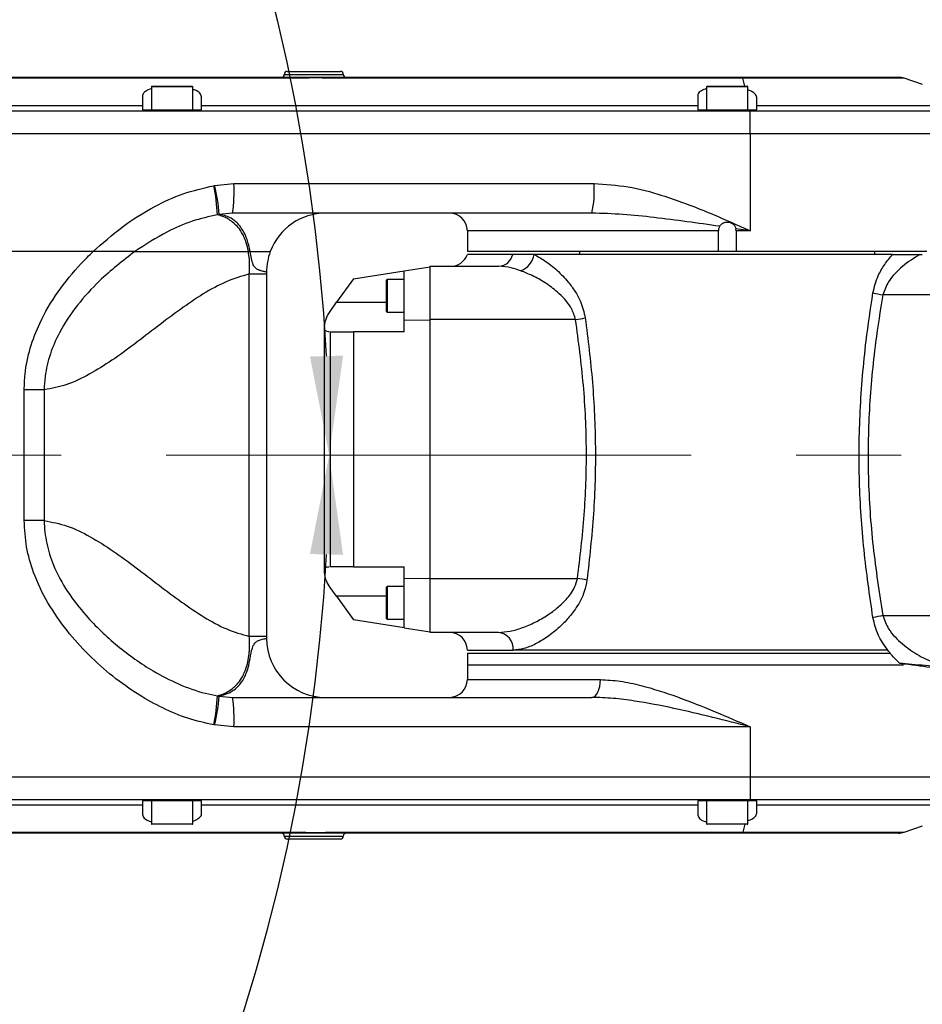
# Model space of a CAD drawing. Header units: millimetres. Extents: x 559 to 1365, y 424 to 1103.
# Tile 14 of 45: x 810 to 832, y 707 to 731. Entities that reach past the tile are written whole.
import ezdxf

# ---------------------------------------------------------------- set-up
doc = ezdxf.new("R2010")
doc.units = ezdxf.units.MM
doc.header["$PDSIZE"] = -1
doc.linetypes.add('CENTERX2', pattern=[20.32, 12.7, -2.54, 2.54, -2.54])
doc.layers.add('C1角度', color=7, linetype='Continuous')
doc.layers.add('C5直径', color=7, linetype='Continuous')
doc.styles.add('SLDTEXTSTYLE0', font='TXT', dxfattribs={"width": 0.7})
doc.dimstyles.new('SLDDIMSTYLE2', dxfattribs={"dimtxt": 3.5, "dimasz": 2.4, "dimexe": 0, "dimexo": 0.0625, "dimgap": 0.875, "dimtad": 0, "dimtih": 1, "dimtoh": 1, "dimdec": 0, "dimlfac": 7, "dimrnd": 1e-09, "dimzin": 12, "dimdsep": 46, "dimtxsty": 'SLDTEXTSTYLE0', "dimsah": 1, "dimcen": 0, "dimadec": 0, "dimazin": 3, "dimtfac": 1, "dimtdec": 3, "dimtofl": 0, "dimtmove": 0, "dimatfit": 3, "dimfxl": 1, "dimfrac": 2, "dimtolj": 1, "dimtzin": 12, "dimarcsym": 0})
doc.dimstyles.new('SLDDIMSTYLE3', dxfattribs={"dimtxt": 3.5, "dimasz": 2.4, "dimexe": 0, "dimexo": 0.0625, "dimgap": 0.875, "dimtad": 2, "dimlfac": 2, "dimrnd": 1e-09, "dimzin": 12, "dimdsep": 46, "dimtxsty": 'SLDTEXTSTYLE0', "dimsah": 1, "dimcen": 0.09, "dimadec": 0, "dimazin": 3, "dimtfac": 1, "dimtdec": 3, "dimtofl": 0, "dimtmove": 0, "dimatfit": 3, "dimfxl": 1, "dimfrac": 2, "dimtolj": 1, "dimtzin": 12, "dimarcsym": 0})
doc.dimstyles.new('SLDDIMSTYLE4', dxfattribs={"dimtxt": 3.5, "dimasz": 2.4, "dimexe": 0, "dimexo": 0.0625, "dimgap": 0.875, "dimtad": 2, "dimlfac": 2, "dimrnd": 1e-09, "dimzin": 12, "dimdsep": 46, "dimtxsty": 'SLDTEXTSTYLE0', "dimsah": 1, "dimcen": 0.09, "dimadec": 0, "dimazin": 3, "dimtfac": 1, "dimtdec": 3, "dimtmove": 0, "dimatfit": 0, "dimfxl": 1, "dimfrac": 2, "dimtolj": 1, "dimtzin": 12, "dimarcsym": 0})

# ---------------------------------------------------------------- blocks, each defined once
blk = doc.blocks.new('*D144')
at = {"layer": 'C5直径', "color": 0, "lineweight": -2}
for p, q in [((800.89, 692.842), (792.521, 701.211)), ((819.235, 692.842), (800.89, 692.842))]:
    blk.add_line(p, q, dxfattribs=at)
at = {"layer": 'C5直径', "color": 0}
blk.add_solid([(792.804, 701.494), (792.239, 700.928), (790.824, 702.908)], dxfattribs=at)
at = {"layer": 'Defpoints', "color": 0}
for p in [(773.148, 720.585), (790.824, 702.908)]:
    blk.add_point(p, dxfattribs=at)
at = {"layer": 'C5直径', "color": 0, "insert": (820.11, 695.092), "char_height": 4.5, "attachment_point": 1, "style": 'SLDTEXTSTYLE0'}
blk.add_mtext('\\A1;R175', dxfattribs=at)
blk = doc.blocks.new('*D145')
at = {"layer": 'C5直径', "color": 0, "lineweight": -2}
blk.add_line((901.391, 769.699), (680.419, 685.072), dxfattribs=at)
at = {"layer": 'C5直径', "color": 0}
blk.add_solid([(680.276, 685.446), (680.562, 684.699), (678.178, 684.214)], dxfattribs=at)
at = {"layer": 'Defpoints', "color": 0}
for p in [(773.148, 720.585), (678.178, 684.214)]:
    blk.add_point(p, dxfattribs=at)
at = {"layer": 'C5直径', "color": 0, "insert": (883.944, 768.772), "char_height": 4.5, "attachment_point": 1, "rotation": 20.9555, "style": 'SLDTEXTSTYLE0'}
blk.add_mtext('\\A1;R711.91', dxfattribs=at)
blk = doc.blocks.new('*D146')
at = {"layer": 'C1角度', "color": 0, "lineweight": -2}
blk.add_arc((773.148, 720.585), 44.585, 3.0846, 166.9154, dxfattribs=at)
at = {"layer": 'C1角度', "color": 0}
for points in [[(729.328, 730.758), (730.112, 730.598), (729.24, 728.327)], [(817.268, 722.973), (818.068, 722.995), (817.733, 720.585)]]:
    blk.add_solid(points, dxfattribs=at)
at = {"layer": 'Defpoints', "color": 0}
for p in [(755.488, 761.523), (672.996, 738.244), (773.148, 720.585), (773.148, 720.585), (874.844, 720.585)]:
    blk.add_point(p, dxfattribs=at)
at = {"layer": 'C1角度', "color": 0, "insert": (773.056, 770.744), "char_height": 4.5, "attachment_point": 1, "rotation": 355, "style": 'SLDTEXTSTYLE0'}
blk.add_mtext('\\A1;170%%d', dxfattribs=at)
blk = doc.blocks.new('*D147')
at = {"layer": 'C1角度', "color": 0, "lineweight": -2}
blk.add_arc((773.148, 720.585), 44.585, 193.0846, 356.9154, dxfattribs=at)
at = {"layer": 'C1角度', "color": 0}
for points in [[(818.068, 718.175), (817.268, 718.196), (817.733, 720.585)], [(730.112, 710.571), (729.328, 710.411), (729.24, 712.843)]]:
    blk.add_solid(points, dxfattribs=at)
at = {"layer": 'Defpoints', "color": 0}
for p in [(773.148, 720.585), (773.148, 720.585), (874.844, 720.585), (672.996, 702.925), (797.647, 683.335)]:
    blk.add_point(p, dxfattribs=at)
at = {"layer": 'C1角度', "color": 0, "insert": (772.664, 674.909), "char_height": 4.5, "attachment_point": 1, "rotation": 5, "style": 'SLDTEXTSTYLE0'}
blk.add_mtext('\\A1;170%%d', dxfattribs=at)

msp = doc.modelspace()

# ---------------------------------------------------------------- linework, layer by layer
at = {"color": 7, "linetype": 'Continuous', "lineweight": 25}
for p, q in [((816.716903, 729.869992), (818.002553, 729.869992)), ((817.0871, 729.703794), (798.053789, 729.703794)), ((798.075383, 729.727142), (817.079775, 729.727142)), ((817.716629, 729.727142), (827.726445, 729.727142)), ((827.738823, 729.703794), (817.724256, 729.703794)), ((827.726445, 729.727142), (831.498581, 729.727142)), ((832.082717, 729.550701), (831.638103, 729.703794)), ((813.431353, 729.498582), (813.431353, 728.941467)), ((813.445638, 729.512867), (813.486544, 729.512867)), ((813.486544, 729.512867), (814.417018, 729.512867)), ((814.431303, 728.941467), (814.431303, 729.498582)), ((826.859253, 729.498582), (826.859253, 728.941467)), ((826.873538, 729.512867), (827.844918, 729.512867)), ((827.859203, 728.941467), (827.859203, 729.498582)), ((813.217078, 729.27913), (813.217078, 729.046065)), ((814.645578, 729.046065), (814.645578, 729.258673)), ((826.644978, 729.287362), (826.644978, 729.046065)), ((828.073478, 729.046065), (828.073478, 729.243127)), ((804.503228, 729.046065), (813.217078, 729.046065)), ((827.916829, 728.910998), (805.560455, 728.910998)), ((813.217078, 728.941467), (814.645578, 728.941467)), ((814.645578, 729.046065), (826.644978, 729.046065)), ((826.644978, 728.941467), (827.916537, 728.941467)), ((827.916537, 728.941467), (828.073478, 728.941467)), ((827.916829, 728.370067), (827.916829, 728.910998)), ((828.073478, 729.046065), (833.506933, 729.046065)), ((804.512129, 728.370067), (827.916829, 728.370067)), ((827.916829, 728.370067), (827.916829, 726.013042)), ((814.941055, 727.105932), (814.962179, 727.109819)), ((814.962179, 727.109819), (815.428775, 727.155842)), ((815.428775, 727.155842), (824.137798, 727.155842)), ((815.071696, 726.41091), (815.029549, 726.403093)), ((815.395532, 726.441592), (815.071696, 726.41091)), ((824.083549, 726.441592), (815.395532, 726.441592)), ((827.573503, 726.013042), (827.567044, 726.065255)), ((821.073828, 726.013042), (821.073828, 725.513067)), ((827.144953, 725.513067), (827.144953, 726.013042)), ((827.916829, 726.013042), (827.573503, 726.013042)), ((827.573503, 726.013042), (827.573503, 725.513067)), ((812.02189, 725.513067), (801.646228, 725.513067)), ((815.822159, 725.513067), (815.777642, 725.513067)), ((827.144953, 725.513067), (821.073828, 725.513067)), ((822.17097, 725.441642), (821.073828, 725.441642)), ((822.686415, 725.441642), (822.17097, 725.441642)), ((831.357947, 725.441642), (822.686415, 725.441642)), ((823.787978, 725.513067), (823.787978, 725.441642)), ((827.573503, 725.513067), (827.144953, 725.513067)), ((832.186578, 725.513067), (827.573503, 725.513067)), ((830.930478, 725.441642), (830.930478, 725.513067)), ((832.021049, 725.441642), (832.077046, 725.441642)), ((819.545333, 725.042816), (820.173873, 725.142367)), ((820.173873, 725.155942), (821.837456, 725.155942)), ((820.173873, 723.865582), (820.173873, 725.155942)), ((815.79853, 716.202213), (815.79853, 724.967271)), ((816.216928, 724.967271), (815.79853, 724.967271)), ((816.216928, 725.013092), (816.216928, 724.967271)), ((816.216928, 724.967271), (816.216928, 716.202213)), ((818.322314, 724.849108), (817.91267, 724.285282)), ((818.322314, 724.849108), (819.545333, 725.042816)), ((819.545333, 724.834529), (819.131068, 724.834529)), ((819.545333, 723.854643), (819.545333, 725.042816)), ((819.116783, 724.359934), (819.116783, 724.820244)), ((819.116783, 724.063139), (819.116783, 724.359934)), ((834.858853, 724.463356), (831.122409, 724.463356)), ((817.753267, 724.065883), (817.91267, 724.285282)), ((819.131068, 724.048854), (819.545333, 724.048854)), ((817.616858, 717.809126), (817.616858, 723.646057)), ((819.545333, 723.854643), (820.173873, 723.86427)), ((819.545333, 723.571032), (819.545333, 723.854643)), ((820.173873, 717.602159), (820.173873, 723.865582)), ((823.692739, 723.865582), (820.173873, 723.865582)), ((817.753267, 723.571032), (817.753267, 717.8884)), ((817.753267, 723.571032), (818.322314, 723.571032)), ((818.322314, 723.571032), (818.322314, 717.8884)), ((819.545333, 723.571032), (818.322314, 723.571032)), ((810.839929, 722.166893), (810.355885, 722.166893)), ((810.355885, 719.002591), (810.355885, 722.166893)), ((810.839929, 722.166893), (810.839929, 719.002591)), ((810.839929, 719.002591), (810.355885, 719.002591)), ((818.322314, 717.8884), (817.753267, 717.8884)), ((818.322314, 717.8884), (819.545333, 717.8884)), ((819.545333, 717.612104), (819.545333, 717.8884)), ((819.545333, 717.612104), (820.173873, 717.603353)), ((819.545333, 716.412368), (819.545333, 717.612104)), ((820.173873, 717.602159), (823.736053, 717.602159)), ((820.173873, 716.299242), (820.173873, 717.602159)), ((817.909584, 717.17415), (817.753267, 717.389301)), ((819.116783, 717.289245), (819.116783, 717.392044)), ((819.116783, 716.634939), (819.116783, 717.289245)), ((819.545333, 717.406329), (819.131068, 717.406329)), ((817.909584, 717.17415), (818.322314, 716.606075)), ((819.545333, 716.412368), (818.322314, 716.606075)), ((819.131068, 716.620654), (819.545333, 716.620654)), ((831.122409, 716.706127), (834.858853, 716.706127)), ((819.545333, 716.412368), (820.173873, 716.312817)), ((821.825897, 716.299242), (820.173873, 716.299242)), ((816.216928, 716.202213), (815.79853, 716.202213)), ((816.216928, 716.202213), (816.216928, 716.156392)), ((821.073828, 715.870692), (822.179089, 715.870692)), ((821.073828, 715.799267), (821.073828, 715.513567)), ((821.073828, 715.799267), (831.312676, 715.799267)), ((831.240559, 715.870692), (822.179089, 715.870692)), ((821.073828, 715.513567), (821.073828, 715.156442)), ((815.029549, 714.76639), (815.071696, 714.758573)), ((815.071696, 714.758573), (815.395532, 714.727892)), ((815.395532, 714.727892), (824.083549, 714.727892)), ((814.962179, 714.059664), (814.941055, 714.063551)), ((815.428775, 714.013642), (814.962179, 714.059664)), ((827.916829, 714.013642), (815.428775, 714.013642)), ((827.916829, 714.013642), (827.916829, 712.799417)), ((827.916829, 712.799417), (804.512129, 712.799417)), ((827.916829, 712.799417), (827.916829, 712.258486)), ((805.560455, 712.258486), (827.916829, 712.258486)), ((814.645578, 712.228017), (813.217078, 712.228017)), ((813.431353, 712.228017), (813.431353, 711.670902)), ((814.431303, 711.670902), (814.431303, 712.228017)), ((827.916537, 712.228017), (826.644978, 712.228017)), ((826.859253, 712.228017), (826.859253, 711.670902)), ((827.859203, 711.670902), (827.859203, 712.228017)), ((828.073478, 712.228017), (827.916537, 712.228017)), ((813.217078, 712.123418), (804.503228, 712.123418)), ((813.217078, 712.123418), (813.217078, 711.890353)), ((826.644978, 712.123418), (814.645578, 712.123418)), ((814.645578, 711.91081), (814.645578, 712.123418)), ((826.644978, 712.123418), (826.644978, 711.882122)), ((833.506933, 712.123418), (828.073478, 712.123418)), ((828.073478, 711.926357), (828.073478, 712.123418)), ((814.292868, 711.656617), (813.445638, 711.656617)), ((814.417018, 711.656617), (814.292868, 711.656617)), ((827.425046, 711.656617), (826.873538, 711.656617)), ((827.844918, 711.656617), (827.425046, 711.656617)), ((831.638103, 711.46569), (832.082717, 711.618783)), ((798.053789, 711.46569), (817.0871, 711.46569)), ((817.079775, 711.442342), (798.075383, 711.442342)), ((818.002553, 711.299492), (816.716903, 711.299492)), ((827.726445, 711.442342), (817.716629, 711.442342)), ((817.724256, 711.46569), (827.738823, 711.46569)), ((831.498581, 711.442342), (827.726445, 711.442342))]:
    msp.add_line(p, q, dxfattribs=at)
at = {"color": 8, "linetype": 'Continuous', "lineweight": 25}
for p, q in [((816.645478, 729.798567), (818.073978, 729.798567)), ((827.788014, 729.512867), (827.738823, 729.703794)), ((831.638103, 729.703794), (827.738823, 729.703794)), ((813.473462, 729.498582), (813.431353, 729.498582)), ((814.431303, 729.498582), (813.473462, 729.498582)), ((827.859203, 729.498582), (826.859253, 729.498582)), ((833.644628, 728.910998), (827.916829, 728.910998)), ((827.916829, 728.370067), (833.644628, 728.370067)), ((827.144953, 726.013042), (821.073828, 726.013042)), ((819.131068, 724.834529), (819.131068, 724.356849)), ((819.131068, 724.356849), (819.131068, 724.048854)), ((817.91267, 724.285282), (819.116783, 724.285282)), ((819.131068, 717.406329), (819.131068, 717.299651)), ((819.131068, 717.299651), (819.131068, 716.620654)), ((819.116783, 717.17415), (817.909584, 717.17415)), ((821.073828, 715.156442), (824.292635, 715.156442)), ((833.644628, 712.799417), (827.916829, 712.799417)), ((827.916829, 712.258486), (833.644628, 712.258486)), ((813.431353, 711.670902), (814.303501, 711.670902)), ((814.303501, 711.670902), (814.431303, 711.670902)), ((826.859253, 711.670902), (827.426982, 711.670902)), ((827.426982, 711.670902), (827.859203, 711.670902)), ((827.788014, 711.656617), (827.738823, 711.46569)), ((816.645478, 711.370917), (818.073978, 711.370917)), ((827.738823, 711.46569), (831.638103, 711.46569))]:
    msp.add_line(p, q, dxfattribs=at)
at = {"color": 7, "linetype": 'CENTERX2', "lineweight": 18}
msp.add_line((773.147653, 720.584742), (874.843996, 720.584742), dxfattribs=at)
at = {"color": 7, "linetype": 'Continuous', "lineweight": 25, "flags": 128}
for points in [[(827.738823, 729.703794), (827.737322, 729.709227), (827.735803, 729.713956), (827.734268, 729.71797), (827.73272, 729.721264), (827.731161, 729.723832), (827.729593, 729.72567), (827.72802, 729.726774), (827.726445, 729.727142)], [(824.083549, 714.727892), (824.12434, 714.736126), (824.163563, 714.760513), (824.199711, 714.800115), (824.231395, 714.853411), (824.257398, 714.918352), (824.276719, 714.992443), (824.288617, 715.072836), (824.292635, 715.156442)], [(827.738823, 711.46569), (827.737322, 711.460256), (827.735803, 711.455528), (827.734268, 711.451513), (827.73272, 711.448219), (827.731161, 711.445651), (827.729593, 711.443814), (827.72802, 711.44271), (827.726445, 711.442342)]]:
    msp.add_lwpolyline(points, dxfattribs=at)
at = {"color": 8, "linetype": 'Continuous', "lineweight": 25, "flags": 128}
msp.add_lwpolyline([(821.073828, 715.513567), (821.099131, 715.513567), (821.174837, 715.513567), (821.300336, 715.513567), (821.474617, 715.513567), (821.696278, 715.513567), (821.963534, 715.513567), (822.274232, 715.513567), (822.625872, 715.513567), (823.015623, 715.513567), (823.440345, 715.513567), (823.89662, 715.513567), (824.380774, 715.513567), (824.888908, 715.513567), (825.416932, 715.513567), (825.960595, 715.513567), (826.515518, 715.513567), (827.077234, 715.513567), (827.641221, 715.513567), (828.202938, 715.513567), (828.757861, 715.513567), (829.301523, 715.513567), (829.829547, 715.513567), (830.337682, 715.513567), (830.821836, 715.513567), (831.278111, 715.513567), (831.623312, 715.513432)], dxfattribs=at)
at = {"color": 7, "linetype": 'Continuous', "lineweight": 25}
for centre, radius, start, end in [((816.716903, 729.798567), 0.071425, 90, 180), ((818.002553, 729.798567), 0.071425, 0, 90), ((816.574053, 729.798567), 0.071425, 270, 0), ((817.050933, 729.705271), 0.036196, 357.6613916, 37.1736955), ((817.688937, 729.705176), 0.035346, 357.7586887, 38.4218714), ((818.145403, 729.798567), 0.071425, 180, 270), ((831.498581, 729.298592), 0.42855, 71, 90), ((813.445638, 729.498582), 0.014285, 90, 180), ((814.417018, 729.498582), 0.014285, 0, 90), ((826.873538, 729.498582), 0.014285, 90, 180), ((827.844918, 729.498582), 0.014285, 0, 90), ((826.339413, 728.911136), 1.577416, 359.99498, 1.1017569), ((810.472933, 726.186364), 4.561767, 2.7231373, 11.6294537), ((810.516499, 726.055163), 4.569068, 4.4655641, 13.3456659), ((811.567298, 726.977666), 3.865586, 352.0286064, 2.6418592), ((821.746125, 726.978309), 2.398253, 347.0679543, 4.2452457), ((817.645428, 725.013092), 1.4285, 90, 159.5126849), ((820.645278, 726.013042), 0.42855, 0, 90), ((817.645428, 725.013092), 1.4285, 159.5126849, 180), ((820.669787, 725.584492), 0.42855, 270, 340.5287794), ((821.813884, 725.520974), 0.365792, 273.6947769, 347.474327), ((822.169273, 725.532052), 0.524986, 292.2212516, 350.0833336), ((819.131068, 724.820244), 0.014285, 90, 180), ((831.656902, 727.697199), 3.277716, 256.3286456, 260.6149394), ((819.131068, 724.063139), 0.014285, 180, 270), ((823.13281, 727.709127), 3.884116, 278.2885669, 281.7950888), ((823.164414, 713.364501), 4.27604, 79.177424, 82.3174669), ((819.131068, 717.392044), 0.014285, 90, 180), ((819.131068, 716.634939), 0.014285, 180, 270), ((831.656902, 713.472284), 3.277716, 99.3850606, 103.6713544), ((820.645278, 715.870692), 0.42855, 0, 90), ((821.784198, 715.905058), 0.396383, 355.0262017, 83.9613705), ((817.645428, 716.156392), 1.4285, 180, 270), ((820.645278, 715.156442), 0.42855, 270, 0), ((810.472933, 714.983119), 4.561767, 348.3705463, 357.2768627), ((810.516499, 715.11432), 4.569068, 346.6543341, 355.5344359), ((811.567298, 714.191817), 3.865586, 357.3581408, 7.9713936), ((826.339413, 712.258347), 1.577416, 358.898243, 0.00502), ((813.445638, 711.670902), 0.014285, 180, 270), ((814.417018, 711.670902), 0.014285, 270, 0), ((826.873538, 711.670902), 0.014285, 180, 270), ((827.844918, 711.670902), 0.014285, 270, 0), ((816.574053, 711.370917), 0.071425, 0, 90), ((816.716903, 711.370917), 0.071425, 180, 270), ((817.050933, 711.464213), 0.036196, 322.8263045, 2.3386084), ((817.688937, 711.464307), 0.035346, 321.5781286, 2.2413113), ((818.002553, 711.370917), 0.071425, 270, 0), ((818.145403, 711.370917), 0.071425, 90, 180), ((831.498581, 711.870892), 0.42855, 270, 289)]:
    msp.add_arc(centre, radius, start, end, dxfattribs=at)
for points, knots in [([(817.079775, 729.727142), (817.186596, 729.727846), (817.338462, 729.728848), (817.554953, 729.727753), (817.657279, 729.727366), (817.716629, 729.727142)], [0, 0, 0, 0, 0.4989920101, 0.7094069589, 1, 1, 1, 1]), ([(817.724256, 729.703794), (817.617387, 729.708113), (817.403666, 729.716751), (817.192616, 729.708113), (817.0871, 729.703794)], [0, 0, 0, 0, 0.500042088, 1, 1, 1, 1]), ([(813.431353, 729.450557), (813.426996, 729.449517), (813.359374, 729.433374), (813.276956, 729.383168), (813.221151, 729.324123), (813.217874, 729.287925), (813.217078, 729.27913)], [0, 0, 0, 0, 0.0279816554, 0.4343185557, 0.8625545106, 1, 1, 1, 1]), ([(814.645578, 729.258673), (814.635925, 729.287377), (814.61661, 729.344812), (814.527812, 729.406818), (814.445177, 729.429911), (814.431303, 729.433789)], [0, 0, 0, 0, 0.453948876, 0.908315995, 1, 1, 1, 1]), ([(826.859253, 729.454426), (826.813564, 729.438046), (826.714191, 729.40242), (826.653442, 729.341434), (826.64712, 729.301045), (826.644978, 729.287362)], [0, 0, 0, 0, 0.360093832, 0.783209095, 1, 1, 1, 1]), ([(828.073478, 729.243127), (828.064372, 729.272187), (828.046153, 729.330329), (827.94958, 729.392806), (827.872804, 729.419755), (827.859203, 729.424529)], [0, 0, 0, 0, 0.451230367, 0.90278246, 1, 1, 1, 1]), ([(813.217078, 729.046065), (813.217078, 729.039326), (813.217078, 729.025848), (813.217078, 728.988426), (813.217078, 728.957294), (813.217078, 728.941467)], [0, 0, 0, 0, 0.329573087, 0.659153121, 1, 1, 1, 1]), ([(814.645578, 728.941467), (814.645578, 728.956759), (814.645578, 728.987342), (814.645578, 729.025193), (814.645578, 729.039022), (814.645578, 729.046065)], [0, 0, 0, 0, 0.329174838, 0.658341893, 1, 1, 1, 1]), ([(826.644978, 729.046065), (826.644978, 729.039322), (826.644978, 729.025834), (826.644978, 728.988397), (826.644978, 728.957258), (826.644978, 728.941467)], [0, 0, 0, 0, 0.330125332, 0.660283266, 1, 1, 1, 1]), ([(828.073478, 728.941467), (828.073478, 728.956723), (828.073478, 728.987233), (828.073478, 729.025122), (828.073478, 729.038968), (828.073478, 729.046065)], [0, 0, 0, 0, 0.327713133, 0.655374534, 1, 1, 1, 1]), ([(812.02189, 725.513067), (812.250914, 725.716494), (812.713095, 726.127019), (813.451895, 726.587306), (814.196154, 726.935515), (814.690785, 727.048676), (814.941055, 727.105932)], [0, 0, 0, 0, 0.2722157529, 0.5493439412, 0.7719804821, 1, 1, 1, 1]), ([(824.137798, 727.155842), (824.413042, 727.138463), (824.97058, 727.10326), (825.881759, 726.856639), (826.862951, 726.487459), (827.563257, 726.171904), (827.915098, 726.013819), (827.916829, 726.013042)], [0, 0, 0, 0, 0.2076165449, 0.4205513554, 0.7088434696, 0.9985680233, 1, 1, 1, 1]), ([(815.029549, 726.403093), (814.823133, 726.356888), (814.405044, 726.263302), (813.728629, 725.96564), (813.289325, 725.680191), (813.032122, 725.513067)], [0, 0, 0, 0, 0.287865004, 0.58305985, 1, 1, 1, 1]), ([(815.777642, 725.513067), (815.772183, 725.541418), (815.764333, 725.582184), (815.739721, 725.684078), (815.700837, 725.80533), (815.625232, 725.966862), (815.530578, 726.10334), (815.373897, 726.250559), (815.198403, 726.355464), (815.08586, 726.387209), (815.029549, 726.403093)], [0, 0, 0, 0, 0.025955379, 0.037320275, 0.103052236, 0.16900045, 0.290502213, 0.412319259, 0.705952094, 1, 1, 1, 1]), ([(815.822159, 725.513067), (815.797448, 725.617985), (815.751368, 725.813623), (815.670494, 725.986821), (815.550617, 726.166727), (815.399036, 726.306018), (815.233432, 726.378653), (815.129475, 726.39756), (815.077558, 726.409556), (815.071696, 726.41091)], [0, 0, 0, 0, 0.102535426, 0.191194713, 0.280121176, 0.509481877, 0.740027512, 0.970647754, 1, 1, 1, 1]), ([(827.17534, 726.123038), (826.911891, 726.161129), (826.383278, 726.237557), (825.602626, 726.336618), (824.834344, 726.419106), (824.334323, 726.434081), (824.083549, 726.441592)], [0, 0, 0, 0, 0.253349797, 0.508347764, 0.753422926, 1, 1, 1, 1]), ([(827.17534, 726.123038), (827.165772, 726.10396), (827.148536, 726.069596), (827.146056, 726.030453), (827.144953, 726.013042)], [0, 0, 0, 0, 0.555175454, 1, 1, 1, 1]), ([(827.17534, 726.123038), (827.188619, 726.141279), (827.215182, 726.177766), (827.275408, 726.214069), (827.343489, 726.230589), (827.414737, 726.224151), (827.481193, 726.194217), (827.534299, 726.14352), (827.558704, 726.096114), (827.565997, 726.069129), (827.567044, 726.065255)], [0, 0, 0, 0, 0.135448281, 0.270941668, 0.4063618, 0.546276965, 0.68925002, 0.832633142, 0.97597059, 1, 1, 1, 1]), ([(827.916829, 726.013042), (827.914833, 726.01334), (827.910187, 726.014036), (827.873492, 726.019529), (827.759006, 726.036662), (827.646964, 726.053351), (827.567044, 726.065255)], [0, 0, 0, 0, 0.017142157, 0.039901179, 0.315161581, 1, 1, 1, 1]), ([(810.355885, 722.166893), (810.360086, 722.29383), (810.371351, 722.634215), (810.488364, 723.179609), (810.746057, 723.856274), (811.1598, 724.55063), (811.619473, 725.115275), (811.925738, 725.41802), (812.02189, 725.513067)], [0, 0, 0, 0, 0.0991679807, 0.2659195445, 0.4328609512, 0.6633884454, 0.8943206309, 1, 1, 1, 1]), ([(813.032122, 725.513067), (812.73874, 725.285765), (812.235597, 724.895949), (811.629546, 724.224658), (811.227584, 723.62732), (810.972772, 723.040825), (810.861058, 722.570412), (810.840897, 722.275778), (810.839929, 722.166896), (810.839929, 722.166893)], [0, 0, 0, 0, 0.269092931, 0.461487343, 0.653404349, 0.787545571, 0.921461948, 0.999997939, 1, 1, 1, 1]), ([(813.032122, 725.513067), (812.974818, 725.513067), (812.836308, 725.513067), (812.479711, 725.513067), (812.185779, 725.513067), (812.02189, 725.513067)], [0, 0, 0, 0, 0.237919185, 0.575081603, 1, 1, 1, 1]), ([(813.032122, 725.513067), (813.156788, 725.513067), (813.470911, 725.513067), (813.938199, 725.513067), (814.485011, 725.513067), (815.084655, 725.513067), (815.546006, 725.513067), (815.777642, 725.513067)], [0, 0, 0, 0, 0.145748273, 0.367243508, 0.588776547, 0.793532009, 1, 1, 1, 1]), ([(815.79853, 724.967271), (815.79853, 724.967273), (815.805756, 725.038749), (815.810852, 725.16258), (815.80235, 725.350921), (815.786949, 725.451994), (815.777642, 725.513067)], [0, 0, 0, 0, 0.000014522, 0.366998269, 0.617515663, 1, 1, 1, 1]), ([(815.822159, 725.513067), (815.899218, 725.513067), (816.05508, 725.513067), (816.25788, 725.513067), (816.288814, 725.513067), (816.307281, 725.513067)], [0, 0, 0, 0, 0.282679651, 0.571761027, 1, 1, 1, 1]), ([(816.216928, 725.013092), (816.211502, 725.015207), (816.200653, 725.019437), (816.124289, 725.033938), (816.032258, 725.058996), (815.949095, 725.103519), (815.883416, 725.204461), (815.849824, 725.347673), (815.833214, 725.457999), (815.822823, 725.509761), (815.822159, 725.513067)], [0, 0, 0, 0, 0.1961553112, 0.3922654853, 0.5359365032, 0.6395679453, 0.722976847, 0.8567078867, 0.9908498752, 1, 1, 1, 1]), ([(822.686415, 725.441642), (822.772535, 725.394365), (822.956938, 725.293135), (823.24064, 725.069547), (823.488183, 724.816058), (823.678371, 724.557118), (823.839534, 724.277028), (823.894427, 724.044206), (823.92677, 723.907025)], [0, 0, 0, 0, 0.172532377, 0.369430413, 0.566146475, 0.692636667, 0.818897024, 1, 1, 1, 1]), ([(830.882206, 724.512349), (830.918715, 724.654309), (830.982761, 724.903338), (831.165298, 725.207418), (831.293093, 725.362792), (831.357947, 725.441642)], [0, 0, 0, 0, 0.395045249, 0.692996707, 1, 1, 1, 1]), ([(832.021049, 725.441642), (831.875783, 725.352246), (831.665737, 725.222986), (831.415729, 724.984311), (831.23286, 724.769143), (831.162403, 724.574079), (831.122409, 724.463356)], [0, 0, 0, 0, 0.400107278, 0.57853285, 0.760766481, 1, 1, 1, 1]), ([(831.357947, 725.441642), (831.476154, 725.441642), (831.678096, 725.441642), (831.920526, 725.441642), (832.021049, 725.441642)], [0, 0, 0, 0, 0.585351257, 1, 1, 1, 1]), ([(822.367814, 725.046057), (822.289761, 725.073078), (822.106045, 725.136677), (821.935528, 725.148907), (821.837456, 725.155942)], [0, 0, 0, 0, 0.424854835, 1, 1, 1, 1]), ([(815.79853, 724.967271), (815.611899, 724.913046), (815.231168, 724.802426), (814.678187, 724.49123), (814.126282, 724.117364), (813.575764, 723.699125), (813.028518, 723.275809), (812.483984, 722.877014), (811.941135, 722.537896), (811.395963, 722.272023), (811.023051, 722.201516), (810.839929, 722.166893)], [0, 0, 0, 0, 0.1062196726, 0.2166912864, 0.3311145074, 0.4480698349, 0.5655881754, 0.6795447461, 0.790352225, 0.8970508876, 1, 1, 1, 1]), ([(823.692739, 723.865582), (823.664108, 723.95956), (823.631198, 724.067582), (823.532267, 724.230955), (823.424832, 724.37038), (823.218358, 724.569023), (822.956097, 724.762742), (822.654807, 724.932512), (822.459711, 725.009699), (822.367814, 725.046057)], [0, 0, 0, 0, 0.143242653, 0.164648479, 0.288003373, 0.411714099, 0.615081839, 0.81868949, 1, 1, 1, 1]), ([(830.882206, 716.657134), (830.803605, 717.202201), (830.646429, 718.292163), (830.535613, 719.964185), (830.555283, 721.655474), (830.683749, 723.179833), (830.824662, 724.125974), (830.882206, 724.512349)], [0, 0, 0, 0, 0.209833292, 0.419600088, 0.635313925, 0.851073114, 1, 1, 1, 1]), ([(831.122409, 724.463356), (831.060948, 724.081902), (830.913275, 723.165391), (830.777266, 721.6936), (830.750046, 720.039258), (830.863866, 718.369192), (831.036216, 717.260558), (831.122409, 716.706127)], [0, 0, 0, 0, 0.149103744, 0.358247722, 0.567341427, 0.783626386, 1, 1, 1, 1]), ([(817.61735, 723.672557), (817.62043, 723.712734), (817.626604, 723.793261), (817.673635, 723.943536), (817.731385, 724.032262), (817.753267, 724.065883)], [0, 0, 0, 0, 0.3821076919, 0.7658623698, 1, 1, 1, 1]), ([(823.92677, 723.907025), (823.990912, 723.388388), (824.11918, 722.351241), (824.187513, 720.76562), (824.145907, 719.164639), (824.026853, 718.097909), (823.967319, 717.564485)], [0, 0, 0, 0, 0.2467738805, 0.493488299, 0.746715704, 1, 1, 1, 1]), ([(817.616858, 723.646057), (817.616858, 723.646556), (817.616863, 723.655389), (817.617113, 723.664223), (817.61735, 723.672557)], [0, 0, 0, 0, 0.056523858, 1, 1, 1, 1]), ([(817.727909, 723.571032), (817.699096, 723.57444), (817.641451, 723.581258), (817.620869, 723.629973), (817.617843, 723.666593), (817.61735, 723.672557)], [0, 0, 0, 0, 0.455502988, 0.911322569, 1, 1, 1, 1]), ([(823.736053, 717.602159), (823.798117, 718.11383), (823.922231, 719.137043), (823.971797, 720.704088), (823.903157, 722.286404), (823.762886, 723.339136), (823.692739, 723.865582)], [0, 0, 0, 0, 0.246208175, 0.492353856, 0.746137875, 1, 1, 1, 1]), ([(814.941055, 714.063551), (814.729031, 714.110124), (814.303659, 714.20356), (813.700512, 714.460077), (813.091871, 714.798807), (812.488263, 715.228239), (811.903727, 715.749678), (811.373271, 716.341935), (810.91245, 717.004056), (810.584712, 717.689286), (810.391731, 718.364089), (810.36783, 718.789822), (810.355885, 719.002591)], [0, 0, 0, 0, 0.090225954, 0.181015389, 0.27156196, 0.379906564, 0.488595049, 0.596926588, 0.710106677, 0.823073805, 0.911577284, 1, 1, 1, 1]), ([(810.839929, 719.002591), (810.839929, 719.002588), (810.84156, 718.819014), (810.884256, 718.451205), (811.067003, 717.866614), (811.389904, 717.276555), (811.907179, 716.614584), (812.594651, 715.954639), (813.362544, 715.413479), (814.082491, 715.038744), (814.60939, 714.847464), (814.93156, 714.785298), (815.029549, 714.76639)], [0, 0, 0, 0, 0.000001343, 0.08630348, 0.172706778, 0.286757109, 0.401126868, 0.56840821, 0.735729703, 0.84427872, 0.952637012, 1, 1, 1, 1]), ([(810.839929, 719.002591), (811.026412, 718.967043), (811.406326, 718.894624), (811.961284, 718.620685), (812.513806, 718.272155), (813.064628, 717.866119), (813.611831, 717.442378), (814.156023, 717.03074), (814.698262, 716.666143), (815.241526, 716.363258), (815.615261, 716.255201), (815.79853, 716.202213)], [0, 0, 0, 0, 0.104847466, 0.213601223, 0.326595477, 0.442772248, 0.560320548, 0.675088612, 0.787322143, 0.895709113, 1, 1, 1, 1]), ([(817.616858, 717.809126), (817.616858, 717.808629), (817.616863, 717.800044), (817.617099, 717.791459), (817.617322, 717.78337)], [0, 0, 0, 0, 0.057899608, 1, 1, 1, 1]), ([(817.617322, 717.78337), (817.622314, 717.811539), (817.632307, 717.867933), (817.684373, 717.887137), (817.724234, 717.8882), (817.7317, 717.8884)], [0, 0, 0, 0, 0.447854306, 0.896588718, 1, 1, 1, 1]), ([(817.753267, 717.389301), (817.721506, 717.44108), (817.65801, 717.544595), (817.624009, 717.687509), (817.619392, 717.753695), (817.617322, 717.78337)], [0, 0, 0, 0, 0.355711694, 0.711127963, 1, 1, 1, 1]), ([(821.825897, 716.299242), (821.918866, 716.305433), (822.104906, 716.317822), (822.405643, 716.407621), (822.714273, 716.53894), (822.999008, 716.703264), (823.252305, 716.886446), (823.478196, 717.099444), (823.662487, 717.336885), (823.71617, 717.530461), (823.736053, 717.602159)], [0, 0, 0, 0, 0.141601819, 0.283358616, 0.427513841, 0.571657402, 0.681134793, 0.790422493, 0.922375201, 1, 1, 1, 1]), ([(823.967319, 717.564485), (823.949112, 717.472028), (823.901694, 717.23125), (823.732487, 716.919715), (823.517947, 716.638581), (823.280846, 716.398729), (823.012287, 716.183638), (822.721581, 716.011129), (822.438417, 715.894654), (822.265497, 715.878676), (822.179089, 715.870692)], [0, 0, 0, 0, 0.087673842, 0.228323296, 0.3376161, 0.447053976, 0.586350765, 0.725638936, 0.862901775, 1, 1, 1, 1]), ([(831.240559, 715.870692), (831.156594, 715.989387), (830.99351, 716.219928), (830.918565, 716.514314), (830.882206, 716.657134)], [0, 0, 0, 0, 0.514855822, 1, 1, 1, 1]), ([(831.122409, 716.706127), (831.162428, 716.595467), (831.232574, 716.401501), (831.414759, 716.185341), (831.595229, 716.014696), (831.859198, 715.815183), (832.168636, 715.640593), (832.505399, 715.508785), (832.702654, 715.463146), (832.799944, 715.450878), (832.804503, 715.450303)], [0, 0, 0, 0, 0.137909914, 0.241729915, 0.345833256, 0.454154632, 0.675119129, 0.833723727, 0.992207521, 1, 1, 1, 1]), ([(815.029549, 714.76639), (815.08586, 714.782276), (815.198402, 714.814027), (815.373897, 714.918901), (815.530577, 715.066176), (815.625234, 715.202521), (815.700831, 715.364343), (815.753166, 715.526574), (815.786708, 715.695749), (815.805936, 715.873442), (815.810993, 716.032664), (815.803299, 716.15504), (815.79853, 716.20221), (815.79853, 716.202213)], [0, 0, 0, 0, 0.259228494, 0.518091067, 0.62548326, 0.732597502, 0.790736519, 0.848684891, 0.902246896, 0.926857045, 0.97131401, 0.99999828, 1, 1, 1, 1]), ([(815.071696, 714.758573), (815.121493, 714.770297), (815.221061, 714.793737), (815.375601, 714.869705), (815.532405, 714.984208), (815.648798, 715.135841), (815.732945, 715.323373), (815.790472, 715.490449), (815.827477, 715.726694), (815.867471, 715.936281), (815.947895, 716.065506), (816.067478, 716.128963), (816.190303, 716.145485), (816.208523, 716.152948), (816.216928, 716.156392)], [0, 0, 0, 0, 0.185814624, 0.371525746, 0.49435761, 0.616676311, 0.668573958, 0.720331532, 0.772562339, 0.825006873, 0.844243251, 0.870158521, 0.940099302, 1, 1, 1, 1]), ([(831.524393, 715.556004), (831.456415, 715.623429), (831.358192, 715.720854), (831.268253, 715.835416), (831.240559, 715.870692)], [0, 0, 0, 0, 0.692077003, 1, 1, 1, 1]), ([(832.804503, 715.450303), (832.803431, 715.450378), (832.586021, 715.465684), (832.254146, 715.488655), (831.820906, 715.522963), (831.623167, 715.544997), (831.524393, 715.556004)], [0, 0, 0, 0, 0.002468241, 0.50044941, 0.750467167, 1, 1, 1, 1]), ([(831.524393, 715.556004), (831.598214, 715.546698), (831.929369, 715.504956), (832.458497, 715.429262), (833.012144, 715.340403), (833.402841, 715.272279), (833.619609, 715.232522), (833.625703, 715.231373), (833.628231, 715.230896)], [0, 0, 0, 0, 0.056501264, 0.253460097, 0.456111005, 0.65320632, 0.856180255, 1, 1, 1, 1]), ([(824.292635, 715.156442), (824.451115, 715.148023), (824.7717, 715.130992), (825.395103, 714.993214), (826.16364, 714.746484), (827.047074, 714.392353), (827.632811, 714.13787), (827.914982, 714.014449), (827.916829, 714.013642)], [0, 0, 0, 0, 0.135767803, 0.274639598, 0.516744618, 0.765556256, 0.998465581, 1, 1, 1, 1]), ([(827.916829, 714.013642), (827.914812, 714.014158), (827.613819, 714.091301), (826.998205, 714.248367), (826.063668, 714.469492), (825.257243, 714.62351), (824.594892, 714.711212), (824.25447, 714.722316), (824.083549, 714.727892)], [0, 0, 0, 0, 0.0015856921, 0.2366858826, 0.4820179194, 0.729920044, 0.8643966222, 1, 1, 1, 1]), ([(813.217078, 712.228017), (813.217078, 712.212724), (813.217078, 712.182137), (813.217078, 712.144287), (813.217078, 712.130459), (813.217078, 712.123418)], [0, 0, 0, 0, 0.329226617, 0.658447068, 1, 1, 1, 1]), ([(814.645578, 712.123418), (814.645578, 712.130158), (814.645578, 712.143637), (814.645578, 712.18106), (814.645578, 712.212192), (814.645578, 712.228017)], [0, 0, 0, 0, 0.329612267, 0.659233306, 1, 1, 1, 1]), ([(826.644978, 712.228017), (826.644978, 712.212741), (826.644978, 712.182192), (826.644978, 712.144323), (826.644978, 712.130487), (826.644978, 712.123418)], [0, 0, 0, 0, 0.328501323, 0.656973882, 1, 1, 1, 1]), ([(828.073478, 712.123418), (828.073478, 712.130165), (828.073478, 712.143661), (828.073478, 712.181115), (828.073478, 712.212262), (828.073478, 712.228017)], [0, 0, 0, 0, 0.330703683, 0.661468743, 1, 1, 1, 1]), ([(813.217078, 711.890353), (813.226607, 711.862059), (813.245677, 711.805437), (813.334332, 711.745893), (813.417096, 711.724997), (813.431353, 711.721398)], [0, 0, 0, 0, 0.452589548, 0.90570138, 1, 1, 1, 1]), ([(814.431303, 711.732802), (814.433808, 711.733462), (814.500382, 711.750992), (814.58301, 711.803187), (814.641205, 711.864521), (814.644704, 711.901556), (814.645578, 711.91081)], [0, 0, 0, 0, 0.015999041, 0.425206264, 0.856375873, 1, 1, 1, 1]), ([(826.644978, 711.882122), (826.654428, 711.854144), (826.673341, 711.798153), (826.761896, 711.740138), (826.844716, 711.720496), (826.859253, 711.717049)], [0, 0, 0, 0, 0.451584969, 0.903743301, 1, 1, 1, 1]), ([(827.859203, 711.745608), (827.878455, 711.752486), (827.956413, 711.780336), (828.048146, 711.842982), (828.06495, 711.89829), (828.073478, 711.926357)], [0, 0, 0, 0, 0.139066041, 0.563115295, 1, 1, 1, 1]), ([(817.716629, 711.442342), (817.612579, 711.441637), (817.464652, 711.440635), (817.246643, 711.44173), (817.141031, 711.442117), (817.079775, 711.442342)], [0, 0, 0, 0, 0.49899201, 0.709406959, 1, 1, 1, 1]), ([(817.0871, 711.46569), (817.192634, 711.46137), (817.403685, 711.452732), (817.617405, 711.461371), (817.724256, 711.46569)], [0, 0, 0, 0, 0.500042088, 1, 1, 1, 1])]:
    msp.add_open_spline(points, degree=3, knots=knots, dxfattribs=at)

# ---------------------------------------------------------------- dimensions: what is measured, and where the dimension line sits
at = {"layer": 'C1角度'}
for base, line1, line2, picture, middle in [((755.488445, 761.523387), ((874.843996, 720.584742), (773.147653, 720.584742)), ((672.996305, 738.244126), (773.147653, 720.584742)), '*D146', (777.03349, 765.000061)), ((797.647499, 683.334535), ((672.996305, 702.925357), (773.147653, 720.584742)), ((874.843996, 720.584742), (773.147653, 720.584742)), '*D147', (777.03349, 676.169422))]:
    dim = msp.add_angular_dim_2l(base=base, line1=line1, line2=line2, dimstyle='SLDDIMSTYLE4', override={"dimtxt": 4.5}, dxfattribs=at)
    dim.commit()
    dim.dimension.update_dxf_attribs({"geometry": picture, "text_midpoint": middle, "dimtype": 162})
at = {"layer": 'C5直径'}
dim = msp.add_radius_dim(center=(773.147653, 720.584742), mpoint=(678.177631, 684.213857), text='R711.91', dimstyle='SLDDIMSTYLE3', override={"dimtxt": 4.5, "dimtxsty": 'SLDTEXTSTYLE0'}, dxfattribs=at)
dim.commit()
dim.dimension.update_dxf_attribs({"geometry": '*D145', "text_midpoint": (893.659915, 765.420954), "dimtype": 164})
dim = msp.add_radius_dim(center=(773.147653, 720.584742), mpoint=(790.824439, 702.907956), dimstyle='SLDDIMSTYLE2', override={"dimtxt": 4.5}, dxfattribs=at)
dim.commit()
dim.dimension.update_dxf_attribs({"geometry": '*D144', "text_midpoint": (825.359621, 692.842448), "dimtype": 164})

doc.saveas('drawing.dxf')
